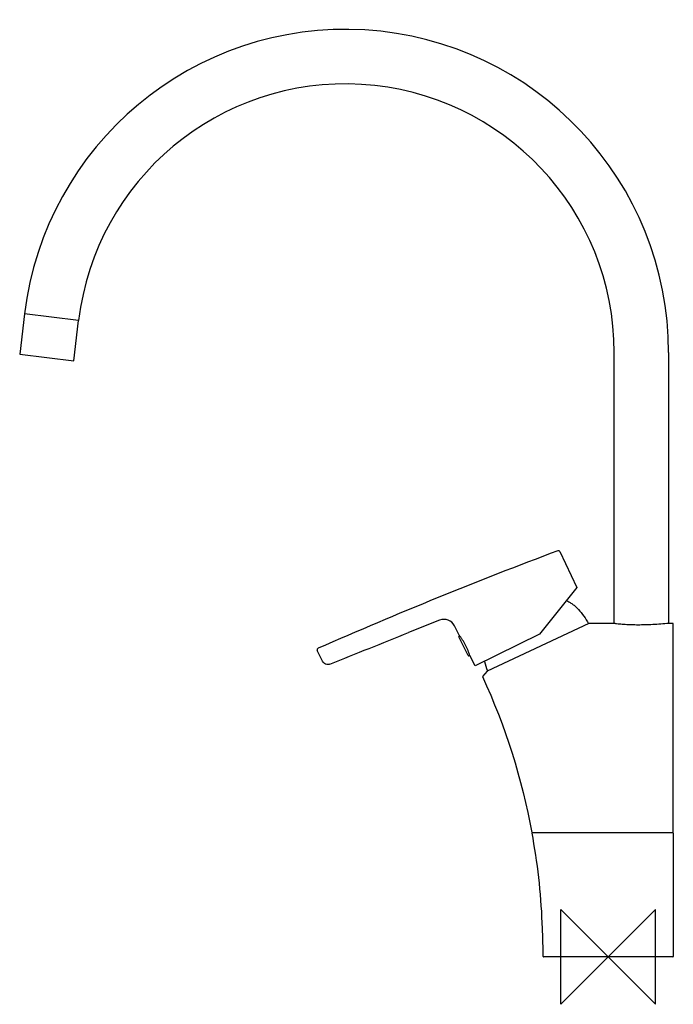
# Model space of a CAD drawing. Header units: millimetres. Extents: x -249 to 27, y -20 to 396.
import ezdxf

# ---------------------------------------------------------------- set-up
doc = ezdxf.new("R2010")
doc.units = ezdxf.units.MM
doc.header["$MEASUREMENT"] = 0
doc.layers.add('ORIGIN', color=6, linetype='Continuous')
doc.layers.add('PLANNING', color=1, linetype='Continuous')

# ---------------------------------------------------------------- blocks, each defined once
blk = doc.blocks.new('732100_R')
at = {"layer": 'ORIGIN'}
for p, q in [((20, 20), (-20, -20)), ((-20, -20), (-20, 20)), ((-20, 20), (20, -20)), ((20, -20), (20, 20))]:
    blk.add_line(p, q, dxfattribs=at)
at = {"layer": 'PLANNING'}
for p, q in [((2.51, 140.8), (2.51, 255.2)), ((25.51, 255.2), (25.51, 140.82)), ((-20.41, 171.18), (-13.26, 156.05)), ((-13.26, 156.05), (-29.06, 136.31)), ((-71.25, 142.2), (-84.37, 136.95)), ((-64.95, 139.85), (-64.95, 139.86)), ((-62.78, 135.64), (-64.95, 139.85)), ((-8.16, 140.82), (-51.21, 120.75)), ((2.37, 140.82), (-8.16, 140.82)), ((27.47, 140.82), (25.57, 140.82)), ((27.47, 52.5), (27.47, 140.82)), ((-59.15, 127.29), (-63.05, 135.17)), ((-62.72, 135.56), (-62.96, 135.44)), ((-62.96, 135.44), (-62.96, 135.44)), ((-29.06, 136.31), (-56.2, 122.9)), ((-120.71, 124.92), (-122.87, 129.38)), ((-58.5, 127.39), (-58.88, 127.2)), ((-56.2, 122.9), (-58.47, 127.29)), ((-51.21, 120.75), (-53.16, 118.42)), ((-32.28, 52.5), (27.47, 52.5)), ((-31.76, 50.12), (-32.14, 52.26)), ((27.47, 52.3), (27.47, 0.2)), ((27.27, 0), (-27.33, 0))]:
    blk.add_line(p, q, dxfattribs=at)
blk.add_lwpolyline([(-237.11, 253.13), (-225.74, 251.76), (-223.67, 268.82), (-246.51, 271.58), (-248.57, 254.52), (-237.11, 253.13)], dxfattribs=at)
for centre, radius, start, end in [((-110.99, 255.2), 136.5, 0, 173.1079), ((-110.99, 255.2), 113.5, 359.9997, 173.108), ((681.8, -1700.81), 2000, 110.58187, 113.71331), ((-21.05, 170.88), 0.7, 25.3082, 110.5819), ((-69.39, 137.56), 5, 27.2966, 111.8083), ((-98083.77, 245050.75), 263792.82, 291.8004834, 291.8082419), ((-62.87, 135.26), 0.2, 116.3082, 206.308), ((-122.24, 129.69), 0.702, 113.7133, 205.8083), ((-58.97, 127.37), 0.2, 206.3083, 296.3081), ((-26.76, 131.31), 26.38, 194.2616, 203.3474), ((-31.94, 52.3), 0.202, 96.3546, 189.9858), ((-302.11, 2.52), 274.5, 1.9924, 9.9858), ((27.26, 52.29), 0.209, 2.2261, 82.2185), ((-796.96, -14.7), 769.66, 1.60436, 1.9924), ((-27.32, 0.21), 0.208, 182.1667, 267.8831), ((27.27, 0.2), 0.2, 270, 360)]:
    blk.add_arc(centre, radius, start, end, dxfattribs=at)
for points, knots in [([(-17.7, 150.51), (-17.25, 150.31), (-16.36, 149.85), (-15.07, 148.99), (-13.8, 147.96), (-12.13, 146.33), (-10.22, 143.95), (-8.96, 141.83), (-8.4, 140.71)], [0, 0, 0, 0, 1.46454, 3.007332, 4.642209, 6.362369, 10.007931, 13.754569, 13.754569, 13.754569, 13.754569]), ([(25.57, 140.82), (24.44, 140.72), (22.19, 140.54), (18.85, 140.33), (15.66, 140.2), (12.63, 140.16), (9.83, 140.2), (7.2, 140.32), (5.13, 140.48), (3.71, 140.64), (2.93, 140.74), (2.54, 140.8), (2.37, 140.82)], [1.896664, 1.896664, 1.896664, 1.896664, 5.313043, 8.667442, 11.939782, 14.889504, 17.754531, 20.343062, 22.77631, 23.971842, 24.630919, 25.146045, 25.146045, 25.146045, 25.146045]), ([(-58.47, 127.29), (-58.52, 127.46), (-58.63, 127.82), (-58.82, 128.34), (-59.01, 128.88), (-59.3, 129.6), (-59.7, 130.54), (-60.24, 131.66), (-60.85, 132.75), (-61.38, 133.63), (-61.8, 134.27), (-62.12, 134.75), (-62.45, 135.2), (-62.67, 135.5), (-62.78, 135.64)], [188.711957, 188.711957, 188.711957, 188.711957, 189.235632, 189.850583, 190.373148, 190.971113, 192.152271, 193.434904, 194.717538, 195.89876, 196.49682, 197.019636, 197.635979, 198.162213, 198.162213, 198.162213, 198.162213]), ([(-117.53, 123.68), (-118.12, 123.45), (-118.78, 123.45), (-119.95, 123.9), (-120.44, 124.36), (-120.71, 124.92)], [260.113049, 260.113049, 260.113049, 260.113049, 260.613049, 260.613049, 261.113049, 261.113049, 261.113049, 261.113049])]:
    blk.add_open_spline(points, degree=3, knots=knots, dxfattribs=at)
for points, degree in [([(-53.16, 118.42), (-43.44, 97.45), (-36.46, 75.23), (-32.28, 52.5)], 3), ([(-27.53, 0.2), (-27.43, 0.61), (-27.61, 6.85)], 2)]:
    blk.add_open_spline(points, degree=degree, dxfattribs=at)

msp = doc.modelspace()

# ---------------------------------------------------------------- block references
msp.add_blockref('732100_R', (0, 0))

doc.saveas('drawing.dxf')
